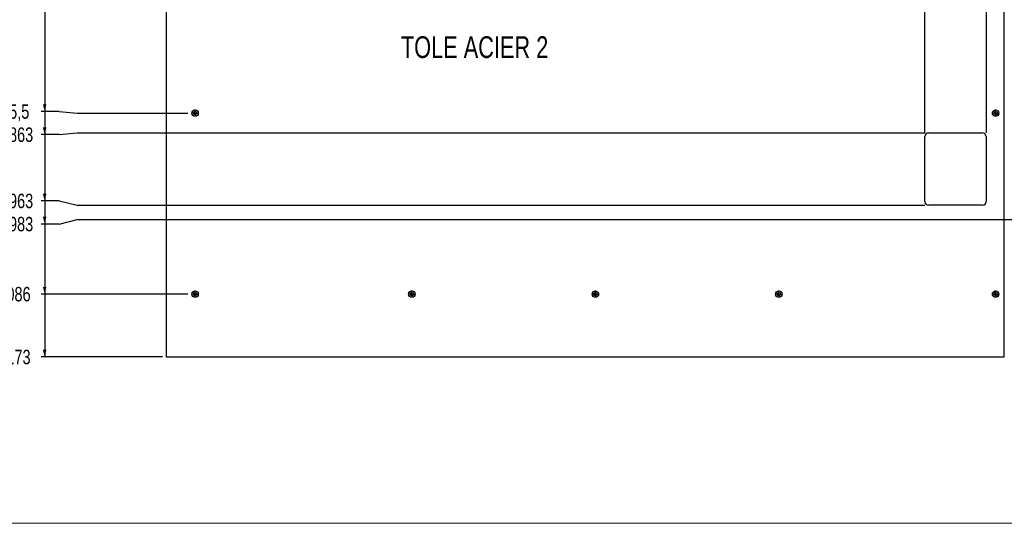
# Model space of a CAD drawing. Header units: millimetres. Extents: x 0 to 1189, y 0 to 841.
# Tile 4 of 9: x 136 to 409, y 503 to 642. Entities that reach past the tile are written whole.
import ezdxf

# ---------------------------------------------------------------- set-up
doc = ezdxf.new("R2010")
doc.units = ezdxf.units.MM
doc.linetypes.add('CENTERX2', pattern=[20.32, 12.7, -2.54, 2.54, -2.54])
for name, color, linetype in [('COTES', 1, 'Continuous'), ('NOTES', 6, 'Continuous'), ('TRAIT-MIXTES', 3, 'CENTERX2')]:
    doc.layers.add(name, color=color, linetype=linetype)
doc.layers.add('TRAIT-FORT', color=4, linetype='Continuous', lineweight=25)
doc.styles.add('SLDTEXTSTYLE0', font='TXT', dxfattribs={"width": 0.75})
doc.dimstyles.new('SLDDIMSTYLE1', dxfattribs={"dimtxt": 4, "dimasz": 2, "dimexe": 0, "dimexo": 0.0625, "dimgap": 1, "dimtad": 0, "dimtih": 1, "dimtoh": 1, "dimdec": 1, "dimlfac": 5, "dimrnd": 1e-09, "dimzin": 12, "dimdsep": 46, "dimtxsty": 'SLDTEXTSTYLE0', "dimsah": 1, "dimcen": 0.09, "dimadec": 0, "dimazin": 3, "dimtfac": 1, "dimtdec": 1, "dimtofl": 0, "dimtmove": 0, "dimatfit": 3, "dimfxl": 1, "dimfrac": 2, "dimtolj": 1, "dimtzin": 12, "dimarcsym": 0})

# ---------------------------------------------------------------- blocks, each defined once
blk = doc.blocks.new('_D_5')
at = {"layer": 'COTES', "color": 1, "transparency": 16777216}
for p, q in [((346.42, 801.55), (386.82, 801.55)), ((386.82, 611.11), (386.82, 802.55))]:
    blk.add_line(p, q, dxfattribs=at)
blk.add_solid([(386.82, 801.55), (384.82, 802.05), (384.82, 801.05)], dxfattribs=at)
at = {"layer": 'COTES', "color": 1, "transparency": 16777216, "insert": (384.84, 802.55), "char_height": 4, "attachment_point": 1, "rotation": 90, "style": 'SLDTEXTSTYLE0'}
blk.add_mtext('1050', dxfattribs=at)
blk = doc.blocks.new('_D_6')
at = {"layer": 'COTES', "color": 1, "transparency": 16777216}
for p, q in [((386.82, 801.55), (397.9, 801.55)), ((397.9, 797.55), (397.9, 802.55)), ((397.9, 797.55), (403.82, 792.55)), ((403.82, 792.55), (403.82, 611.11))]:
    blk.add_line(p, q, dxfattribs=at)
blk.add_solid([(397.9, 801.55), (395.9, 802.05), (395.9, 801.05)], dxfattribs=at)
at = {"layer": 'COTES', "color": 1, "transparency": 16777216, "insert": (395.92, 802.55), "char_height": 4, "attachment_point": 1, "rotation": 90, "style": 'SLDTEXTSTYLE0'}
blk.add_mtext('1135', dxfattribs=at)
blk = doc.blocks.new('_D_24')
at = {"layer": 'COTES', "color": 1, "transparency": 16777216}
for p, q in [((850.5, 801.55), (856.91, 801.55)), ((856.91, 797.55), (856.91, 802.55)), ((856.91, 797.55), (857.82, 792.55)), ((857.82, 792.55), (857.82, 573.11))]:
    blk.add_line(p, q, dxfattribs=at)
blk.add_solid([(856.91, 801.55), (854.91, 802.05), (854.91, 801.05)], dxfattribs=at)
at = {"layer": 'COTES', "color": 1, "transparency": 16777216, "insert": (854.93, 802.55), "char_height": 4, "attachment_point": 1, "rotation": 90, "style": 'SLDTEXTSTYLE0'}
blk.add_mtext('3405', dxfattribs=at)
blk = doc.blocks.new('_D_40')
at = {"layer": 'COTES', "color": 1, "transparency": 16777216}
for p, q in [((143.19, 649.11), (143.19, 617.06)), ((147.19, 617.06), (142.19, 617.06)), ((147.19, 617.06), (152.19, 616.61)), ((152.19, 616.61), (182.84, 616.61))]:
    blk.add_line(p, q, dxfattribs=at)
blk.add_solid([(143.19, 617.06), (143.69, 619.06), (142.69, 619.06)], dxfattribs=at)
at = {"layer": 'COTES', "color": 1, "transparency": 16777216, "insert": (128.89, 619.04), "char_height": 4, "attachment_point": 1, "style": 'SLDTEXTSTYLE0'}
blk.add_mtext('835,5', dxfattribs=at)
blk = doc.blocks.new('_D_41')
at = {"layer": 'COTES', "color": 1, "transparency": 16777216}
for p, q in [((143.19, 617.06), (143.19, 610.65)), ((147.19, 610.65), (142.19, 610.65)), ((147.19, 610.65), (152.19, 611.11)), ((152.19, 611.11), (386.82, 611.11))]:
    blk.add_line(p, q, dxfattribs=at)
blk.add_solid([(143.19, 610.65), (143.69, 612.65), (142.69, 612.65)], dxfattribs=at)
at = {"layer": 'COTES', "color": 1, "transparency": 16777216, "insert": (133.32, 612.63), "char_height": 4, "attachment_point": 1, "style": 'SLDTEXTSTYLE0'}
blk.add_mtext('863', dxfattribs=at)
blk = doc.blocks.new('_D_42')
at = {"layer": 'COTES', "color": 1, "transparency": 16777216}
for p, q in [((143.19, 610.65), (143.19, 592.31)), ((147.19, 592.31), (142.19, 592.31)), ((147.19, 592.31), (152.19, 591.11)), ((152.19, 591.11), (386.82, 591.11))]:
    blk.add_line(p, q, dxfattribs=at)
blk.add_solid([(143.19, 592.31), (143.69, 594.31), (142.69, 594.31)], dxfattribs=at)
at = {"layer": 'COTES', "color": 1, "transparency": 16777216, "insert": (133.32, 594.29), "char_height": 4, "attachment_point": 1, "style": 'SLDTEXTSTYLE0'}
blk.add_mtext('963', dxfattribs=at)
blk = doc.blocks.new('_D_43')
at = {"layer": 'COTES', "color": 1, "transparency": 16777216}
for p, q in [((143.19, 592.31), (143.19, 585.9)), ((147.19, 585.9), (152.19, 587.11)), ((152.19, 587.11), (481.82, 587.11)), ((147.19, 585.9), (142.19, 585.9))]:
    blk.add_line(p, q, dxfattribs=at)
blk.add_solid([(143.19, 585.9), (143.69, 587.9), (142.69, 587.9)], dxfattribs=at)
at = {"layer": 'COTES', "color": 1, "transparency": 16777216, "insert": (133.32, 587.88), "char_height": 4, "attachment_point": 1, "style": 'SLDTEXTSTYLE0'}
blk.add_mtext('983', dxfattribs=at)
blk = doc.blocks.new('_D_44')
at = {"layer": 'COTES', "color": 1, "transparency": 16777216}
for p, q in [((143.19, 585.9), (143.19, 566.51)), ((182.84, 566.51), (142.19, 566.51))]:
    blk.add_line(p, q, dxfattribs=at)
blk.add_solid([(143.19, 566.51), (143.69, 568.51), (142.69, 568.51)], dxfattribs=at)
at = {"layer": 'COTES', "color": 1, "transparency": 16777216, "insert": (130.37, 568.49), "char_height": 4, "attachment_point": 1, "style": 'SLDTEXTSTYLE0'}
blk.add_mtext('1086', dxfattribs=at)
blk = doc.blocks.new('_D_45')
at = {"layer": 'COTES', "color": 1, "transparency": 16777216}
for p, q in [((143.19, 566.51), (143.19, 549.11)), ((175.82, 549.11), (142.19, 549.11))]:
    blk.add_line(p, q, dxfattribs=at)
blk.add_solid([(143.19, 549.11), (143.69, 551.11), (142.69, 551.11)], dxfattribs=at)
at = {"layer": 'COTES', "color": 1, "transparency": 16777216, "insert": (130.37, 551.09), "char_height": 4, "attachment_point": 1, "style": 'SLDTEXTSTYLE0'}
blk.add_mtext('1173', dxfattribs=at)
blk = doc.blocks.new('SW_CENTERMARKSYMBOL_68')
at = {"layer": 'TRAIT-MIXTES', "color": 0}
for p, q in [((-0.5, 0), (-0.98, 0)), ((0, 0), (-0.5, 0)), ((0, 0.5), (0, 0.98)), ((0, 0), (0, 0.5)), ((0, 0), (0, -0.5)), ((0, 0), (0.5, 0)), ((0.5, 0), (0.98, 0)), ((0, -0.5), (0, -0.98))]:
    blk.add_line(p, q, dxfattribs=at)
blk = doc.blocks.new('SW_CENTERMARKSYMBOL_70')
at = {"layer": 'TRAIT-MIXTES', "color": 0}
for p, q in [((-0.5, 0), (-0.98, 0)), ((0, 0), (-0.5, 0)), ((0, 0.5), (0, 0.98)), ((0, 0), (0, 0.5)), ((0, 0), (0, -0.5)), ((0, 0), (0.5, 0)), ((0.5, 0), (0.98, 0)), ((0, -0.5), (0, -0.98))]:
    blk.add_line(p, q, dxfattribs=at)
blk = doc.blocks.new('SW_CENTERMARKSYMBOL_71')
at = {"layer": 'TRAIT-MIXTES', "color": 0}
for p, q in [((-0.5, 0), (-0.98, 0)), ((0, 0), (-0.5, 0)), ((0, 0.5), (0, 0.98)), ((0, 0), (0, 0.5)), ((0, 0), (0, -0.5)), ((0, 0), (0.5, 0)), ((0.5, 0), (0.98, 0)), ((0, -0.5), (0, -0.98))]:
    blk.add_line(p, q, dxfattribs=at)
blk = doc.blocks.new('SW_CENTERMARKSYMBOL_75')
at = {"layer": 'TRAIT-MIXTES', "color": 0}
for p, q in [((-0.5, 0), (-0.98, 0)), ((0, 0), (-0.5, 0)), ((0, 0.5), (0, 0.98)), ((0, 0), (0, 0.5)), ((0, 0), (0, -0.5)), ((0, 0), (0.5, 0)), ((0.5, 0), (0.98, 0)), ((0, -0.5), (0, -0.98))]:
    blk.add_line(p, q, dxfattribs=at)
blk = doc.blocks.new('SW_CENTERMARKSYMBOL_76')
at = {"layer": 'TRAIT-MIXTES', "color": 0}
for p, q in [((-0.5, 0), (-0.98, 0)), ((0, 0), (-0.5, 0)), ((0, 0.5), (0, 0.98)), ((0, 0), (0, 0.5)), ((0, 0), (0, -0.5)), ((0, 0), (0.5, 0)), ((0.5, 0), (0.98, 0)), ((0, -0.5), (0, -0.98))]:
    blk.add_line(p, q, dxfattribs=at)
blk = doc.blocks.new('SW_CENTERMARKSYMBOL_77')
at = {"layer": 'TRAIT-MIXTES', "color": 0}
for p, q in [((-0.5, 0), (-0.98, 0)), ((0, 0), (-0.5, 0)), ((0, 0.5), (0, 0.98)), ((0, 0), (0, 0.5)), ((0, 0), (0, -0.5)), ((0, 0), (0.5, 0)), ((0.5, 0), (0.98, 0)), ((0, -0.5), (0, -0.98))]:
    blk.add_line(p, q, dxfattribs=at)
blk = doc.blocks.new('SW_CENTERMARKSYMBOL_78')
at = {"layer": 'TRAIT-MIXTES', "color": 0}
for p, q in [((-0.5, 0), (-0.98, 0)), ((0, 0), (-0.5, 0)), ((0, 0.5), (0, 0.98)), ((0, 0), (0, 0.5)), ((0, 0), (0, -0.5)), ((0, 0), (0.5, 0)), ((0.5, 0), (0.98, 0)), ((0, -0.5), (0, -0.98))]:
    blk.add_line(p, q, dxfattribs=at)

msp = doc.modelspace()

# ---------------------------------------------------------------- linework, layer by layer
at = {"color": 7, "linetype": 'Continuous', "lineweight": 18}
msp.add_line((1182.56582, 503.0608), (2.91472, 503.0608), dxfattribs=at)
at = {"layer": 'TRAIT-FORT', "color": 4, "linetype": 'Continuous', "lineweight": 25}
for p, q in [((176.823, 669.10543), (176.823, 549.10543)), ((408.8228, 549.10543), (408.8228, 669.10543)), ((387.823, 611.10543), (402.823, 611.10543)), ((386.823, 592.10543), (386.823, 610.10543)), ((403.823, 610.10543), (403.823, 592.10543)), ((402.823, 591.10543), (387.823, 591.10543)), ((176.823, 549.10543), (408.8228, 549.10543))]:
    msp.add_line(p, q, dxfattribs=at)
for centre, radius in [((184.823, 616.60543), 0.896), ((184.823, 616.60543), 0.48), ((406.423, 616.60543), 0.896), ((406.423, 616.60543), 0.48), ((184.823, 566.50543), 0.896), ((184.823, 566.50543), 0.48), ((244.823, 566.50543), 0.896), ((244.823, 566.50543), 0.48), ((295.623, 566.50543), 0.896), ((295.623, 566.50543), 0.48), ((346.423, 566.50543), 0.896), ((346.423, 566.50543), 0.48), ((406.423, 566.50543), 0.896), ((406.423, 566.50543), 0.48)]:
    msp.add_circle(centre, radius, dxfattribs=at)
for centre, start, end in [((387.823, 610.10543), 90, 180), ((402.823, 610.10543), 0, 90), ((387.823, 592.10543), 180, 270), ((402.823, 592.10543), 270, 0)]:
    msp.add_arc(centre, 1, start, end, dxfattribs=at)

# ---------------------------------------------------------------- block references
at = {"layer": 'TRAIT-MIXTES', "color": 3}
for name, p in [('SW_CENTERMARKSYMBOL_78', (184.823, 616.60543)), ('SW_CENTERMARKSYMBOL_68', (406.423, 616.60543)), ('SW_CENTERMARKSYMBOL_77', (184.823, 566.50543)), ('SW_CENTERMARKSYMBOL_71', (244.823, 566.50543)), ('SW_CENTERMARKSYMBOL_75', (295.623, 566.50543)), ('SW_CENTERMARKSYMBOL_70', (346.423, 566.50543)), ('SW_CENTERMARKSYMBOL_76', (406.423, 566.50543))]:
    msp.add_blockref(name, p, dxfattribs=at)

# ---------------------------------------------------------------- texts
at = {"layer": 'NOTES', "color": 211, "insert": (241.79114, 637.86516), "char_height": 6, "attachment_point": 1, "style": 'SLDTEXTSTYLE0'}
msp.add_mtext('TOLE ACIER 2', dxfattribs=at)

# ---------------------------------------------------------------- dimensions: what is measured, and where the dimension line sits
at = {"layer": 'COTES', "color": 1}
for feature_location, offset, dtype, picture, middle in [((386.823, 610.10543), (0, 192.44413), 1, '_D_5', (386.823, 808.46067)), ((403.823, 610.10543), (-5.92025, 192.44413), 1, '_D_6', (397.90275, 808.46067)), ((857.823, 572.10543), (-0.9135, 230.44413), 1, '_D_24', (856.9095, 808.46067)), ((183.843, 616.60543), (-41.65351, 0.45675), 0, '_D_40', (135.53948, 617.06218)), ((183.843, 566.50543), (-41.65351, 0), 0, '_D_44', (136.27837, 566.50543)), ((176.823, 549.10543), (-34.63351, 0), 0, '_D_45', (136.27837, 549.10543)), ((387.823, 611.10543), (-245.63351, -0.45675), 0, '_D_41', (137.75615, 610.64868)), ((387.823, 591.10543), (-245.63351, 1.20675), 0, '_D_42', (137.75615, 592.31218)), ((482.823, 587.10543), (-340.63351, -1.20675), 0, '_D_43', (137.75615, 585.89868))]:
    dim = msp.add_ordinate_dim(feature_location=feature_location, offset=offset, dtype=dtype, origin=(176.823, 783.70543), dimstyle='SLDDIMSTYLE1', dxfattribs=at)
    dim.commit()
    dim.dimension.update_dxf_attribs({"geometry": picture, "text_midpoint": middle})

doc.saveas('drawing.dxf')
